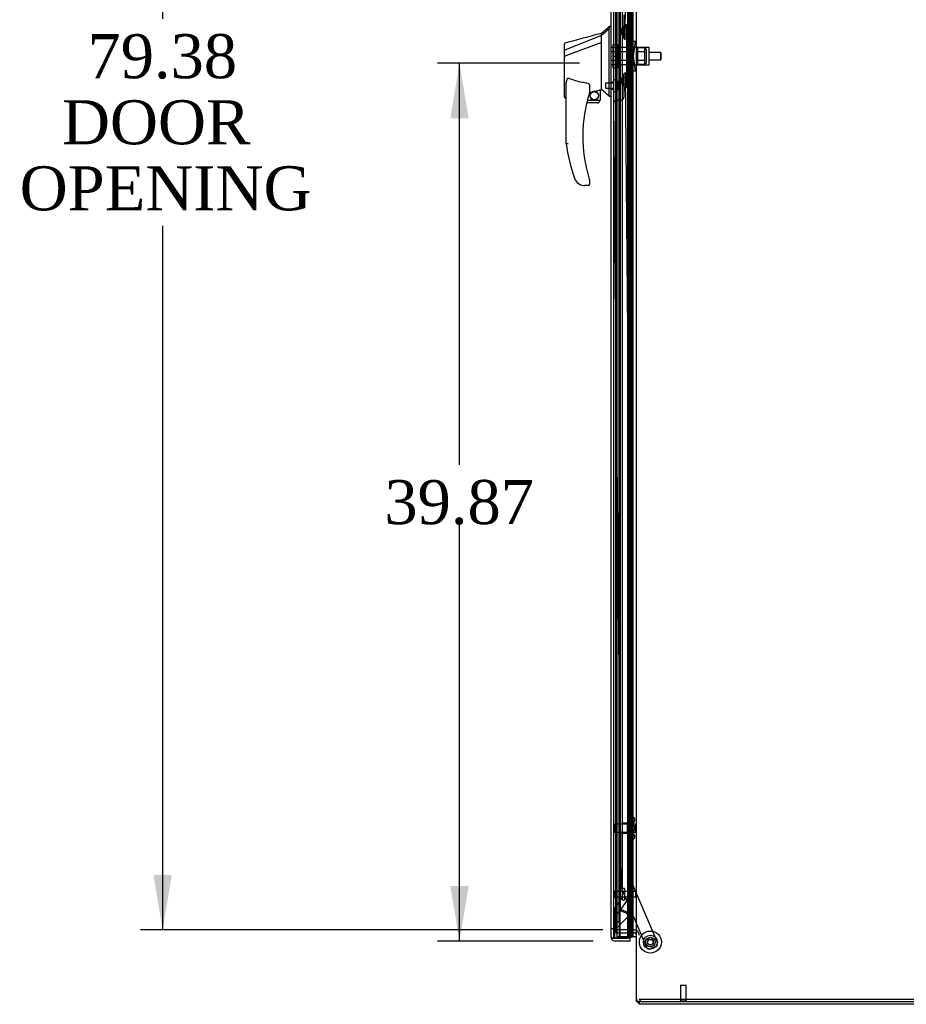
# Model space of a CAD drawing. Header units: inches. Extents: x 2 to 538, y -2 to 358.
# Tile 28 of 40: x 262 to 302, y 105 to 150. Entities that reach past the tile are written whole.
import ezdxf
from ezdxf.enums import TextEntityAlignment as Align
from ezdxf.lldxf.tags import DXFTag

# ---------------------------------------------------------------- set-up
doc = ezdxf.new("R2010")
doc.units = ezdxf.units.IN
doc.header["$MEASUREMENT"] = 0
for name, color, linetype in [('COM52825', 7, 'Continuous'), ('COM52847', 7, 'Continuous'), ('COM54578-80', 7, 'Continuous'), ('COM70334', 7, 'Continuous'), ('COM70838', 7, 'Continuous'), ('COM70839-6', 7, 'Continuous'), ('COM71126-2', 7, 'Continuous'), ('COM71133-2', 7, 'Continuous'), ('Default', 7, 'Continuous'), ('GSK11033', 7, 'Continuous'), ('HAN13064', 7, 'Continuous'), ('HAN13064_NUT', 7, 'Continuous'), ('HAN13064_SCREW', 7, 'Continuous'), ('HAN_NUT', 7, 'Continuous'), ('NTS18147', 7, 'Continuous'), ('ROL87452', 7, 'Continuous'), ('RVT17786', 7, 'Continuous'), ('RVT19000', 7, 'Continuous'), ('SPC87323', 7, 'Continuous'), ('STD21878', 7, 'Continuous'), ('STD26093', 7, 'Continuous'), ('STD26265', 7, 'Continuous'), ('WAF25376', 7, 'Continuous'), ('WAM30038', 7, 'Continuous')]:
    doc.layers.add(name, color=color, linetype=linetype)
doc.styles.add('SEACAD_Times_New_Roman', font='times.ttf')
tags = doc.linetypes.add('HIDDEN2', pattern=[0.1875, 0.125, -0.0625]).pattern_tags.tags
tags[6:7] = [DXFTag(74, 4), DXFTag(75, 0), DXFTag(340, '0'), DXFTag(46, 0.0), DXFTag(50, 0.0), DXFTag(44, 0.0), DXFTag(45, 0.0)]
tags[4:5] = [DXFTag(74, 4), DXFTag(75, 0), DXFTag(340, '0'), DXFTag(46, 0.0), DXFTag(50, 0.0), DXFTag(44, 0.0), DXFTag(45, 0.0)]
doc.dimstyles.new('HAMMOND_(STH_-_540x360)', dxfattribs={"dimtxt": 2, "dimasz": 2.5, "dimexe": 1, "dimexo": 1, "dimgap": 0.5, "dimtad": 0, "dimtih": 1, "dimtoh": 1, "dimzin": 0, "dimdsep": 46, "dimtxsty": 'SEACAD_Times_New_Roman', "dimblk1": '_SE_FILLED', "dimblk2": '_SE_FILLED', "dimsah": 1, "dimcen": 1, "dimadec": 0, "dimazin": 0, "dimtfac": 0.8, "dimtofl": 0, "dimtmove": 0, "dimatfit": 3, "dimfxl": 1, "dimtolj": 1, "dimtzin": 0, "dimarcsym": 0})

# ---------------------------------------------------------------- blocks, each defined once
blk = doc.blocks.new('SE2')
at = {"layer": 'COM52825', "color": 7, "linetype": 'Continuous'}
for p, q in [((288.668, 108.104), (288.668, 188.109)), ((288.668, 108.104), (288.668, 108.104)), ((288.668, 108.104), (288.668, 108.103)), ((288.853, 108.044), (288.704, 108.044)), ((288.771, 108.044), (288.704, 107.995)), ((288.771, 108.044), (288.853, 108.044)), ((288.853, 108.044), (289.415, 108.044)), ((288.853, 108.044), (288.853, 108.044)), ((289.543, 107.919), (288.853, 107.919)), ((289.543, 108.044), (289.043, 108.044)), ((289.415, 108.044), (289.415, 108.106)), ((289.543, 107.919), (289.543, 108.044))]:
    blk.add_line(p, q, dxfattribs=at)
for start, end in [(180, 180.0589), (180.1208, 216.194), (216.194, 270)]:
    blk.add_arc((288.853, 108.104), 0.185, start, end, dxfattribs=at)
blk.add_open_spline([(288.704, 108.044), (288.693, 108.054), (288.684, 108.064), (288.675, 108.079), (288.672, 108.084), (288.669, 108.094), (288.668, 108.099), (288.668, 108.104)], degree=3, knots=[0, 0, 0, 0, 0.5, 0.5, 0.75, 0.75, 1, 1, 1, 1], dxfattribs=at)
at = {"layer": 'COM52847', "color": 7, "linetype": 'HIDDEN2'}
for p, q in [((289.551, 186.998), (289.551, 109.214)), ((289.101, 109.355), (289.101, 186.858)), ((288.86, 109.083), (289.08, 109.302)), ((289.08, 109.302), (289.345, 109.192)), ((289.366, 109.245), (289.101, 109.355)), ((289.396, 109.184), (289.459, 109.122)), ((289.409, 109.214), (289.497, 109.214)), ((289.459, 109.122), (289.497, 109.083)), ((289.551, 109.214), (289.497, 109.214)), ((288.86, 108.708), (288.86, 109.083)), ((289.497, 109.083), (288.938, 108.524)), ((288.793, 108.478), (288.668, 108.478)), ((288.837, 108.625), (288.9, 108.563)), ((288.938, 108.524), (288.9, 108.563))]:
    blk.add_line(p, q, dxfattribs=at)
for centre, radius, start, end in [((290.355, 110.699), 1.815, 236.1508, 240.3958), ((289.422, 109.517), 0.334, 256.5284, 265.5323), ((289.016, 107.465), 1.815, 74.6042, 78.8492), ((289.192, 108.96), 0.334, 49.4677, 58.4716), ((288.863, 109.476), 0.605, 331.2743, 334.3992), ((289.366, 109.214), 0.06, 315, 0), ((289.366, 109.214), 0.185, 315, 0), ((288.266, 108.826), 0.605, 340.6008, 348.7207), ((287.861, 108.356), 1.059, 11.264, 19.4123)]:
    blk.add_arc(centre, radius, start, end, dxfattribs=at)
at = {"layer": 'COM52847', "color": 7, "linetype": 'Continuous'}
for start, end in [(180, 201.7507), (203.6907, 216.194)]:
    blk.add_arc((288.853, 108.104), 0.185, start, end, dxfattribs=at)
at = {"layer": 'COM54578-80', "color": 7, "linetype": 'HIDDEN2'}
for p, q in [((288.928, 188.106), (288.928, 108.106)), ((289.482, 187.106), (289.482, 108.106)), ((289.582, 108.106), (289.582, 187.106)), ((289.522, 149.106), (289.522, 150.105)), ((289.649, 149.106), (289.649, 150.105)), ((289.658, 150.106), (289.658, 149.106)), ((289.532, 148.106), (289.532, 149.106)), ((289.574, 148.106), (289.574, 149.106)), ((289.477, 148.107), (289.522, 148.107)), ((289.649, 148.107), (289.522, 148.107)), ((289.522, 147.106), (289.522, 148.105)), ((289.649, 148.105), (289.649, 148.106)), ((289.649, 147.106), (289.649, 148.105)), ((289.658, 148.106), (289.658, 147.106)), ((289.532, 146.106), (289.532, 147.106)), ((289.574, 146.106), (289.574, 147.106)), ((289.477, 146.107), (289.522, 146.107)), ((289.649, 146.107), (289.522, 146.107)), ((289.522, 145.106), (289.522, 146.105)), ((289.649, 146.105), (289.649, 146.106)), ((289.649, 145.106), (289.649, 146.105)), ((289.658, 146.106), (289.658, 145.106)), ((289.532, 144.106), (289.532, 145.106)), ((289.574, 144.106), (289.574, 145.106)), ((289.477, 144.107), (289.522, 144.107)), ((289.649, 144.107), (289.522, 144.107)), ((289.522, 143.106), (289.522, 144.105)), ((289.649, 144.105), (289.649, 144.106)), ((289.649, 143.106), (289.649, 144.105)), ((289.658, 144.106), (289.658, 143.106)), ((289.532, 142.106), (289.532, 143.106)), ((289.574, 142.106), (289.574, 143.106)), ((289.477, 142.107), (289.522, 142.107)), ((289.649, 142.107), (289.522, 142.107)), ((289.522, 141.106), (289.522, 142.105)), ((289.649, 142.105), (289.649, 142.106)), ((289.649, 141.106), (289.649, 142.105)), ((289.658, 142.106), (289.658, 141.106)), ((289.532, 140.106), (289.532, 141.106)), ((289.574, 140.106), (289.574, 141.106)), ((289.477, 140.107), (289.522, 140.107)), ((289.649, 140.107), (289.522, 140.107)), ((289.522, 139.106), (289.522, 140.105)), ((289.649, 140.105), (289.649, 140.106)), ((289.649, 139.106), (289.649, 140.105)), ((289.658, 140.106), (289.658, 139.106)), ((289.532, 138.106), (289.532, 139.106)), ((289.574, 138.106), (289.574, 139.106)), ((289.477, 138.107), (289.522, 138.107)), ((289.649, 138.107), (289.522, 138.107)), ((289.522, 137.106), (289.522, 138.105)), ((289.649, 138.105), (289.649, 138.106)), ((289.649, 137.106), (289.649, 138.105)), ((289.658, 138.106), (289.658, 137.106)), ((289.532, 136.106), (289.532, 137.106)), ((289.574, 136.106), (289.574, 137.106)), ((289.477, 136.107), (289.522, 136.107)), ((289.649, 136.107), (289.522, 136.107)), ((289.522, 135.106), (289.522, 136.105)), ((289.649, 136.105), (289.649, 136.106)), ((289.649, 135.106), (289.649, 136.105)), ((289.658, 136.106), (289.658, 135.106)), ((289.532, 134.106), (289.532, 135.106)), ((289.574, 134.106), (289.574, 135.106)), ((289.477, 134.107), (289.522, 134.107)), ((289.649, 134.107), (289.522, 134.107)), ((289.522, 133.106), (289.522, 134.105)), ((289.649, 134.105), (289.649, 134.106)), ((289.649, 133.106), (289.649, 134.105)), ((289.658, 134.106), (289.658, 133.106)), ((289.532, 132.106), (289.532, 133.106)), ((289.574, 132.106), (289.574, 133.106)), ((289.477, 132.107), (289.522, 132.107)), ((289.649, 132.107), (289.522, 132.107)), ((289.522, 131.106), (289.522, 132.105)), ((289.649, 132.105), (289.649, 132.106)), ((289.649, 131.106), (289.649, 132.105)), ((289.658, 132.106), (289.658, 131.106)), ((289.532, 130.106), (289.532, 131.106)), ((289.574, 130.106), (289.574, 131.106)), ((289.477, 130.107), (289.522, 130.107)), ((289.649, 130.107), (289.522, 130.107)), ((289.522, 129.106), (289.522, 130.105)), ((289.649, 130.105), (289.649, 130.106)), ((289.649, 129.106), (289.649, 130.105)), ((289.658, 130.106), (289.658, 129.106)), ((289.532, 128.106), (289.532, 129.106)), ((289.574, 128.106), (289.574, 129.106)), ((289.477, 128.107), (289.522, 128.107)), ((289.649, 128.107), (289.522, 128.107)), ((289.522, 127.106), (289.522, 128.105)), ((289.649, 128.105), (289.649, 128.106)), ((289.649, 127.106), (289.649, 128.105)), ((289.658, 128.106), (289.658, 127.106)), ((289.532, 126.106), (289.532, 127.106)), ((289.574, 126.106), (289.574, 127.106)), ((289.477, 126.107), (289.522, 126.107)), ((289.649, 126.107), (289.522, 126.107)), ((289.522, 125.106), (289.522, 126.105)), ((289.649, 126.105), (289.649, 126.106)), ((289.649, 125.106), (289.649, 126.105)), ((289.658, 126.106), (289.658, 125.106)), ((289.532, 124.106), (289.532, 125.106)), ((289.574, 124.106), (289.574, 125.106)), ((289.477, 124.107), (289.522, 124.107)), ((289.649, 124.107), (289.522, 124.107)), ((289.522, 123.106), (289.522, 124.105)), ((289.649, 124.105), (289.649, 124.106)), ((289.649, 123.106), (289.649, 124.105)), ((289.658, 124.106), (289.658, 123.106)), ((289.532, 122.106), (289.532, 123.106)), ((289.574, 122.106), (289.574, 123.106)), ((289.477, 122.107), (289.522, 122.107)), ((289.649, 122.107), (289.522, 122.107)), ((289.522, 121.106), (289.522, 122.105)), ((289.649, 122.105), (289.649, 122.106)), ((289.649, 121.106), (289.649, 122.105)), ((289.658, 122.106), (289.658, 121.106)), ((289.532, 120.106), (289.532, 121.106)), ((289.574, 120.106), (289.574, 121.106)), ((289.477, 120.107), (289.522, 120.107)), ((289.649, 120.107), (289.522, 120.107)), ((289.522, 119.106), (289.522, 120.105)), ((289.649, 120.105), (289.649, 120.106)), ((289.649, 119.106), (289.649, 120.105)), ((289.658, 120.106), (289.658, 119.106)), ((289.532, 118.106), (289.532, 119.106)), ((289.574, 118.106), (289.574, 119.106)), ((289.477, 118.107), (289.522, 118.107)), ((289.649, 118.107), (289.522, 118.107)), ((289.522, 117.106), (289.522, 118.105)), ((289.649, 118.105), (289.649, 118.106)), ((289.649, 117.106), (289.649, 118.105)), ((289.658, 118.106), (289.658, 117.106)), ((289.532, 116.106), (289.532, 117.106)), ((289.574, 116.106), (289.574, 117.106)), ((289.477, 116.107), (289.522, 116.107)), ((289.649, 116.107), (289.522, 116.107)), ((289.522, 115.106), (289.522, 116.105)), ((289.649, 116.105), (289.649, 116.106)), ((289.649, 115.106), (289.649, 116.105)), ((289.658, 116.106), (289.658, 115.106)), ((289.532, 114.106), (289.532, 115.106)), ((289.574, 114.106), (289.574, 115.106)), ((289.477, 114.107), (289.522, 114.107)), ((289.649, 114.107), (289.522, 114.107)), ((289.522, 113.106), (289.522, 114.105)), ((289.649, 114.105), (289.649, 114.106)), ((289.649, 113.106), (289.649, 114.105)), ((289.658, 114.106), (289.658, 113.106)), ((289.532, 112.106), (289.532, 113.106)), ((289.574, 112.106), (289.574, 113.106)), ((289.477, 112.107), (289.522, 112.107)), ((289.649, 112.107), (289.522, 112.107)), ((289.522, 111.106), (289.522, 112.105)), ((289.649, 112.105), (289.649, 112.106)), ((289.649, 111.106), (289.649, 112.105)), ((289.658, 112.106), (289.658, 111.106)), ((289.532, 110.106), (289.532, 111.106)), ((289.574, 110.106), (289.574, 111.106)), ((289.477, 110.107), (289.522, 110.107)), ((289.649, 110.107), (289.522, 110.107)), ((289.522, 109.106), (289.522, 110.105)), ((289.649, 110.105), (289.649, 110.106)), ((289.649, 109.106), (289.649, 110.105)), ((289.658, 110.106), (289.658, 109.106)), ((289.522, 109.106), (289.477, 109.106)), ((289.522, 109.106), (289.649, 109.106)), ((289.532, 108.106), (289.532, 109.106)), ((289.574, 108.106), (289.574, 109.106)), ((289.415, 108.106), (288.928, 108.106))]:
    blk.add_line(p, q, dxfattribs=at)
at = {"layer": 'COM54578-80', "color": 7, "linetype": 'Continuous'}
for p, q in [((289.415, 150.106), (289.415, 149.106)), ((289.619, 150.106), (289.619, 149.106)), ((289.415, 149.106), (289.415, 148.105)), ((289.619, 149.106), (289.415, 149.106)), ((289.619, 149.106), (289.415, 149.106)), ((289.663, 149.106), (289.619, 149.106)), ((289.649, 148.106), (289.649, 149.106)), ((289.658, 148.106), (289.658, 149.106)), ((289.663, 149.106), (289.663, 148.106)), ((289.619, 148.106), (289.415, 148.106)), ((289.415, 148.106), (289.415, 147.106)), ((289.649, 148.105), (289.415, 148.105)), ((289.619, 148.106), (289.619, 147.106)), ((289.663, 148.106), (289.619, 148.106)), ((289.415, 147.106), (289.415, 146.105)), ((289.619, 147.106), (289.415, 147.106)), ((289.619, 147.106), (289.415, 147.106)), ((289.663, 147.106), (289.619, 147.106)), ((289.649, 146.106), (289.649, 147.106)), ((289.658, 146.106), (289.658, 147.106)), ((289.663, 147.106), (289.663, 146.106)), ((289.619, 146.106), (289.415, 146.106)), ((289.415, 146.106), (289.415, 145.106)), ((289.649, 146.105), (289.415, 146.105)), ((289.619, 146.106), (289.619, 145.106)), ((289.663, 146.106), (289.619, 146.106)), ((289.415, 145.106), (289.415, 144.105)), ((289.619, 145.106), (289.415, 145.106)), ((289.619, 145.106), (289.415, 145.106)), ((289.663, 145.106), (289.619, 145.106)), ((289.649, 144.106), (289.649, 145.106)), ((289.658, 144.106), (289.658, 145.106)), ((289.663, 145.106), (289.663, 144.106)), ((289.619, 144.106), (289.415, 144.106)), ((289.415, 144.106), (289.415, 143.106)), ((289.649, 144.105), (289.415, 144.105)), ((289.619, 144.106), (289.619, 143.106)), ((289.663, 144.106), (289.619, 144.106)), ((289.415, 143.106), (289.415, 142.105)), ((289.619, 143.106), (289.415, 143.106)), ((289.619, 143.106), (289.415, 143.106)), ((289.663, 143.106), (289.619, 143.106)), ((289.649, 142.106), (289.649, 143.106)), ((289.658, 142.106), (289.658, 143.106)), ((289.663, 143.106), (289.663, 142.106)), ((289.619, 142.106), (289.415, 142.106)), ((289.415, 142.106), (289.415, 141.106)), ((289.649, 142.105), (289.415, 142.105)), ((289.619, 142.106), (289.619, 141.106)), ((289.663, 142.106), (289.619, 142.106)), ((289.415, 141.106), (289.415, 140.105)), ((289.619, 141.106), (289.415, 141.106)), ((289.619, 141.106), (289.415, 141.106)), ((289.663, 141.106), (289.619, 141.106)), ((289.649, 140.106), (289.649, 141.106)), ((289.658, 140.106), (289.658, 141.106)), ((289.663, 141.106), (289.663, 140.106)), ((289.619, 140.106), (289.415, 140.106)), ((289.415, 140.106), (289.415, 139.106)), ((289.649, 140.105), (289.415, 140.105)), ((289.619, 140.106), (289.619, 139.106)), ((289.663, 140.106), (289.619, 140.106)), ((289.415, 139.106), (289.415, 138.105)), ((289.619, 139.106), (289.415, 139.106)), ((289.619, 139.106), (289.415, 139.106)), ((289.663, 139.106), (289.619, 139.106)), ((289.649, 138.106), (289.649, 139.106)), ((289.658, 138.106), (289.658, 139.106)), ((289.663, 139.106), (289.663, 138.106)), ((289.619, 138.106), (289.415, 138.106)), ((289.415, 138.106), (289.415, 137.106)), ((289.649, 138.105), (289.415, 138.105)), ((289.619, 138.106), (289.619, 137.106)), ((289.663, 138.106), (289.619, 138.106)), ((289.415, 137.106), (289.415, 136.105)), ((289.619, 137.106), (289.415, 137.106)), ((289.619, 137.106), (289.415, 137.106)), ((289.663, 137.106), (289.619, 137.106)), ((289.649, 136.106), (289.649, 137.106)), ((289.658, 136.106), (289.658, 137.106)), ((289.663, 137.106), (289.663, 136.106)), ((289.619, 136.106), (289.415, 136.106)), ((289.415, 136.106), (289.415, 135.106)), ((289.649, 136.105), (289.415, 136.105)), ((289.619, 136.106), (289.619, 135.106)), ((289.663, 136.106), (289.619, 136.106)), ((289.415, 135.106), (289.415, 134.105)), ((289.619, 135.106), (289.415, 135.106)), ((289.619, 135.106), (289.415, 135.106)), ((289.663, 135.106), (289.619, 135.106)), ((289.649, 134.106), (289.649, 135.106)), ((289.658, 134.106), (289.658, 135.106)), ((289.663, 135.106), (289.663, 134.106)), ((289.619, 134.106), (289.415, 134.106)), ((289.415, 134.106), (289.415, 133.106)), ((289.649, 134.105), (289.415, 134.105)), ((289.619, 134.106), (289.619, 133.106)), ((289.663, 134.106), (289.619, 134.106)), ((289.415, 133.106), (289.415, 132.105)), ((289.619, 133.106), (289.415, 133.106)), ((289.619, 133.106), (289.415, 133.106)), ((289.663, 133.106), (289.619, 133.106)), ((289.649, 132.106), (289.649, 133.106)), ((289.658, 132.106), (289.658, 133.106)), ((289.663, 133.106), (289.663, 132.106)), ((289.619, 132.106), (289.415, 132.106)), ((289.415, 132.106), (289.415, 131.106)), ((289.649, 132.105), (289.415, 132.105)), ((289.619, 132.106), (289.619, 131.106)), ((289.663, 132.106), (289.619, 132.106)), ((289.415, 131.106), (289.415, 130.105)), ((289.619, 131.106), (289.415, 131.106)), ((289.619, 131.106), (289.415, 131.106)), ((289.663, 131.106), (289.619, 131.106)), ((289.649, 130.106), (289.649, 131.106)), ((289.658, 130.106), (289.658, 131.106)), ((289.663, 131.106), (289.663, 130.106)), ((289.619, 130.106), (289.415, 130.106)), ((289.415, 130.106), (289.415, 129.106)), ((289.649, 130.105), (289.415, 130.105)), ((289.619, 130.106), (289.619, 129.106)), ((289.663, 130.106), (289.619, 130.106)), ((289.415, 129.106), (289.415, 128.105)), ((289.619, 129.106), (289.415, 129.106)), ((289.619, 129.106), (289.415, 129.106)), ((289.663, 129.106), (289.619, 129.106)), ((289.649, 128.106), (289.649, 129.106)), ((289.658, 128.106), (289.658, 129.106)), ((289.663, 129.106), (289.663, 128.106)), ((289.619, 128.106), (289.415, 128.106)), ((289.415, 128.106), (289.415, 127.106)), ((289.649, 128.105), (289.415, 128.105)), ((289.619, 128.106), (289.619, 127.106)), ((289.663, 128.106), (289.619, 128.106)), ((289.415, 127.106), (289.415, 126.105)), ((289.619, 127.106), (289.415, 127.106)), ((289.619, 127.106), (289.415, 127.106)), ((289.663, 127.106), (289.619, 127.106)), ((289.649, 126.106), (289.649, 127.106)), ((289.658, 126.106), (289.658, 127.106)), ((289.663, 127.106), (289.663, 126.106)), ((289.619, 126.106), (289.415, 126.106)), ((289.415, 126.106), (289.415, 125.106)), ((289.649, 126.105), (289.415, 126.105)), ((289.619, 126.106), (289.619, 125.106)), ((289.663, 126.106), (289.619, 126.106)), ((289.415, 125.106), (289.415, 124.105)), ((289.619, 125.106), (289.415, 125.106)), ((289.619, 125.106), (289.415, 125.106)), ((289.663, 125.106), (289.619, 125.106)), ((289.649, 124.106), (289.649, 125.106)), ((289.658, 124.106), (289.658, 125.106)), ((289.663, 125.106), (289.663, 124.106)), ((289.619, 124.106), (289.415, 124.106)), ((289.415, 124.106), (289.415, 123.106)), ((289.649, 124.105), (289.415, 124.105)), ((289.619, 124.106), (289.619, 123.106)), ((289.663, 124.106), (289.619, 124.106)), ((289.415, 123.106), (289.415, 122.105)), ((289.619, 123.106), (289.415, 123.106)), ((289.619, 123.106), (289.415, 123.106)), ((289.663, 123.106), (289.619, 123.106)), ((289.649, 122.106), (289.649, 123.106)), ((289.658, 122.106), (289.658, 123.106)), ((289.663, 123.106), (289.663, 122.106)), ((289.619, 122.106), (289.415, 122.106)), ((289.415, 122.106), (289.415, 121.106)), ((289.649, 122.105), (289.415, 122.105)), ((289.619, 122.106), (289.619, 121.106)), ((289.663, 122.106), (289.619, 122.106)), ((289.415, 121.106), (289.415, 120.105)), ((289.619, 121.106), (289.415, 121.106)), ((289.619, 121.106), (289.415, 121.106)), ((289.663, 121.106), (289.619, 121.106)), ((289.649, 120.106), (289.649, 121.106)), ((289.658, 120.106), (289.658, 121.106)), ((289.663, 121.106), (289.663, 120.106)), ((289.619, 120.106), (289.415, 120.106)), ((289.415, 120.106), (289.415, 119.106)), ((289.649, 120.105), (289.415, 120.105)), ((289.619, 120.106), (289.619, 119.106)), ((289.663, 120.106), (289.619, 120.106)), ((289.415, 119.106), (289.415, 118.105)), ((289.619, 119.106), (289.415, 119.106)), ((289.619, 119.106), (289.415, 119.106)), ((289.663, 119.106), (289.619, 119.106)), ((289.649, 118.106), (289.649, 119.106)), ((289.658, 118.106), (289.658, 119.106)), ((289.663, 119.106), (289.663, 118.106)), ((289.619, 118.106), (289.415, 118.106)), ((289.415, 118.106), (289.415, 117.106)), ((289.649, 118.105), (289.415, 118.105)), ((289.619, 118.106), (289.619, 117.106)), ((289.663, 118.106), (289.619, 118.106)), ((289.415, 117.106), (289.415, 116.105)), ((289.619, 117.106), (289.415, 117.106)), ((289.619, 117.106), (289.415, 117.106)), ((289.663, 117.106), (289.619, 117.106)), ((289.649, 116.106), (289.649, 117.106)), ((289.658, 116.106), (289.658, 117.106)), ((289.663, 117.106), (289.663, 116.106)), ((289.619, 116.106), (289.415, 116.106)), ((289.415, 116.106), (289.415, 115.106)), ((289.649, 116.105), (289.415, 116.105)), ((289.619, 116.106), (289.619, 115.106)), ((289.663, 116.106), (289.619, 116.106)), ((289.415, 115.106), (289.415, 114.105)), ((289.619, 115.106), (289.415, 115.106)), ((289.619, 115.106), (289.415, 115.106)), ((289.663, 115.106), (289.619, 115.106)), ((289.649, 114.106), (289.649, 115.106)), ((289.658, 114.106), (289.658, 115.106)), ((289.663, 115.106), (289.663, 114.106)), ((289.619, 114.106), (289.415, 114.106)), ((289.415, 114.106), (289.415, 113.106)), ((289.649, 114.105), (289.415, 114.105)), ((289.619, 114.106), (289.619, 113.106)), ((289.663, 114.106), (289.619, 114.106)), ((289.415, 113.106), (289.415, 112.105)), ((289.619, 113.106), (289.415, 113.106)), ((289.619, 113.106), (289.415, 113.106)), ((289.663, 113.106), (289.619, 113.106)), ((289.649, 112.106), (289.649, 113.106)), ((289.658, 112.106), (289.658, 113.106)), ((289.663, 113.106), (289.663, 112.106)), ((289.619, 112.106), (289.415, 112.106)), ((289.415, 112.106), (289.415, 111.106)), ((289.649, 112.105), (289.415, 112.105)), ((289.619, 112.106), (289.619, 111.106)), ((289.663, 112.106), (289.619, 112.106)), ((289.415, 111.106), (289.415, 110.105)), ((289.619, 111.106), (289.415, 111.106)), ((289.619, 111.106), (289.415, 111.106)), ((289.663, 111.106), (289.619, 111.106)), ((289.649, 110.106), (289.649, 111.106)), ((289.658, 110.106), (289.658, 111.106)), ((289.663, 111.106), (289.663, 110.106)), ((289.619, 110.106), (289.415, 110.106)), ((289.415, 110.106), (289.415, 109.106)), ((289.649, 110.105), (289.415, 110.105)), ((289.619, 110.106), (289.619, 109.106)), ((289.663, 110.106), (289.619, 110.106)), ((289.415, 109.106), (289.415, 108.106)), ((289.619, 109.106), (289.415, 109.106)), ((289.619, 109.106), (289.415, 109.106)), ((289.663, 109.106), (289.619, 109.106)), ((289.649, 108.106), (289.649, 109.106)), ((289.658, 108.106), (289.658, 109.106)), ((289.663, 109.106), (289.663, 108.106)), ((289.649, 108.106), (289.415, 108.106)), ((289.47, 108.071), (289.47, 108.097)), ((289.47, 108.097), (289.52, 108.097)), ((289.52, 108.071), (289.47, 108.071)), ((289.482, 108.106), (289.482, 108.097)), ((289.545, 108.097), (289.52, 108.097)), ((289.545, 108.071), (289.52, 108.071)), ((289.545, 108.097), (289.595, 108.097)), ((289.595, 108.071), (289.545, 108.071)), ((289.582, 108.097), (289.582, 108.106)), ((289.595, 108.097), (289.595, 108.071)), ((289.649, 108.106), (289.658, 108.106)), ((289.663, 108.106), (289.658, 108.106)), ((289.83, 108.106), (289.663, 108.106))]:
    blk.add_line(p, q, dxfattribs=at)
at = {"layer": 'COM70334', "color": 7, "linetype": 'HIDDEN2'}
blk.add_line((309.705, 105.264), (289.955, 105.264), dxfattribs=at)
at = {"layer": 'COM70838', "color": 7, "linetype": 'HIDDEN2'}
for p, q in [((289.37, 149.419), (289.37, 149.544)), ((289.37, 149.544), (289.495, 149.544)), ((289.37, 149.419), (289.37, 146.794)), ((289.495, 149.544), (289.495, 149.419)), ((289.495, 149.419), (289.495, 146.794)), ((289.499, 148.794), (289.612, 148.794)), ((289.612, 148.794), (289.612, 147.419)), ((289.612, 148.794), (289.782, 148.794)), ((289.682, 148.106), (289.782, 148.794)), ((289.782, 147.419), (289.682, 148.106)), ((289.612, 147.419), (289.509, 147.419)), ((289.782, 147.419), (289.612, 147.419)), ((289.37, 146.669), (289.37, 146.794)), ((289.495, 146.794), (289.495, 146.669)), ((289.495, 146.669), (289.37, 146.669))]:
    blk.add_line(p, q, dxfattribs=at)
for centre, start, end in [((289.612, 148.821), 180, 193.5446), ((289.612, 147.364), 151.9602, 180)]:
    blk.add_arc(centre, 0.117, start, end, dxfattribs=at)
at = {"layer": 'COM70839-6', "color": 7, "linetype": 'HIDDEN2'}
for p, q in [((289.305, 148.856), (289.65, 185.731)), ((289.245, 149.982), (289.236, 148.969)), ((289.236, 147.243), (289.245, 146.23)), ((289.305, 147.356), (289.65, 110.481)), ((288.787, 145.976), (289.119, 110.395)), ((289.122, 146.104), (288.911, 146.102)), ((289.65, 110.481), (290.775, 107.835)), ((289.129, 110.347), (290.286, 107.627)), ((290.709, 107.671), (290.45, 107.561))]:
    blk.add_line(p, q, dxfattribs=at)
blk.add_circle((290.455, 107.869), 0.129, dxfattribs=at)
for centre, start, end in [((289.361, 148.968), 179.4646, 243.3607), ((289.361, 147.244), 116.6393, 180.5354), ((288.912, 145.977), 90.5354, 180.5354), ((289.12, 146.229), 270.5354, 0.5354), ((289.244, 110.396), 180.5354, 203.0474), ((290.66, 107.786), 293.0474, 23.0474), ((290.401, 107.676), 203.0474, 293.0474)]:
    blk.add_arc(centre, 0.125, start, end, dxfattribs=at)
at = {"layer": 'COM71126-2', "color": 7, "linetype": 'Continuous'}
for p, q in [((289.83, 105.169), (289.83, 191.044)), ((289.658, 108.419), (289.649, 108.419)), ((289.83, 105.169), (290.08, 105.169)), ((290.08, 105.169), (309.705, 105.169))]:
    blk.add_line(p, q, dxfattribs=at)
at = {"layer": 'COM71126-2', "color": 7, "linetype": 'HIDDEN2'}
for p, q in [((288.893, 108.419), (288.893, 187.794)), ((289.649, 108.419), (288.893, 108.419)), ((289.705, 108.419), (289.658, 108.419)), ((289.705, 108.419), (289.83, 108.419))]:
    blk.add_line(p, q, dxfattribs=at)
at = {"layer": 'COM71133-2', "color": 7, "linetype": 'HIDDEN2'}
for p, q in [((288.893, 108.419), (288.893, 108.294)), ((288.893, 108.294), (289.649, 108.294)), ((289.658, 108.294), (289.705, 108.294))]:
    blk.add_line(p, q, dxfattribs=at)
at = {"layer": 'COM71133-2', "color": 7, "linetype": 'Continuous'}
for p, q in [((289.649, 108.294), (289.658, 108.294)), ((289.955, 105.044), (289.955, 105.169)), ((309.83, 105.044), (289.955, 105.044))]:
    blk.add_line(p, q, dxfattribs=at)
at = {"layer": 'COM71133-2', "color": 7, "linetype": 'HIDDEN2'}
for centre, radius, start, end in [((289.705, 108.169), 0.25, 0, 90), ((289.705, 108.169), 0.125, 0, 90), ((290.08, 105.294), 0.25, 180, 210), ((290.08, 105.294), 0.125, 180, 270)]:
    blk.add_arc(centre, radius, start, end, dxfattribs=at)
at = {"layer": 'COM71133-2', "color": 7, "linetype": 'Continuous'}
blk.add_arc((290.08, 105.294), 0.25, 210, 240, dxfattribs=at)
at = {"layer": 'GSK11033', "color": 7, "linetype": 'HIDDEN2'}
for p, q in [((288.793, 108.794), (288.793, 187.419)), ((289.043, 108.794), (289.043, 187.419)), ((289.176, 186.315), (289.176, 109.898)), ((289.176, 109.898), (288.821, 109.39)), ((289.426, 109.819), (289.071, 109.311)), ((288.821, 109.39), (288.821, 108.044)), ((289.071, 109.311), (289.071, 108.044)), ((288.793, 108.044), (288.793, 108.794)), ((288.793, 108.794), (289.043, 108.794)), ((289.043, 108.794), (288.793, 108.794)), ((289.043, 108.794), (289.043, 108.044))]:
    blk.add_line(p, q, dxfattribs=at)
at = {"layer": 'GSK11033', "color": 7, "linetype": 'Continuous'}
for p, q in [((289.043, 108.044), (288.793, 108.044)), ((288.793, 108.044), (288.793, 108.044)), ((289.043, 108.044), (289.043, 108.044)), ((289.071, 108.044), (289.071, 108.044))]:
    blk.add_line(p, q, dxfattribs=at)
at = {"layer": 'HAN13064', "color": 7, "linetype": 'Continuous'}
for p, q in [((288.668, 149.456), (288.585, 149.456)), ((288.588, 149.456), (288.588, 149.354)), ((288.233, 149.044), (286.598, 148.388)), ((288.233, 149.044), (288.233, 149.156)), ((288.233, 148.898), (288.233, 149.044)), ((288.588, 149.295), (288.588, 149.354)), ((288.588, 149.208), (288.588, 149.295)), ((288.588, 146.718), (288.588, 149.208)), ((286.553, 148.363), (286.553, 148.66)), ((288.233, 148.73), (286.61, 148.127)), ((288.233, 148.804), (288.233, 148.898)), ((288.233, 148.73), (288.233, 148.804)), ((288.233, 146.845), (288.233, 148.73)), ((286.553, 148.383), (286.553, 148.406)), ((286.553, 148.129), (286.553, 148.363)), ((286.553, 146.257), (286.553, 148.129)), ((286.553, 148.106), (286.553, 148.114)), ((286.608, 148.127), (286.61, 148.127)), ((286.633, 144.123), (286.633, 146.794)), ((287.693, 146.713), (287.693, 146.45)), ((288.233, 146.699), (288.233, 146.845)), ((288.233, 146.586), (288.233, 146.699)), ((288.588, 146.313), (288.588, 146.718)), ((287.693, 146.464), (287.821, 146.493)), ((287.904, 146.513), (288.138, 146.567)), ((288.168, 146.571), (288.168, 146.571)), ((288.168, 146.571), (288.168, 146.106)), ((288.169, 146.571), (288.233, 146.586)), ((288.588, 146.288), (288.588, 146.313)), ((288.588, 146.286), (288.668, 146.286)), ((286.628, 146.198), (286.633, 146.2)), ((288.043, 145.981), (287.563, 145.981)), ((287.595, 146.106), (288.168, 146.106)), ((287.196, 142.321), (287.195, 142.319)), ((287.633, 142.231), (287.479, 142.231)), ((287.693, 142.469), (287.693, 142.291))]:
    blk.add_line(p, q, dxfattribs=at)
at = {"layer": 'HAN13064', "color": 7, "linetype": 'HIDDEN2'}
for p, q in [((289.37, 148.502), (288.668, 148.502)), ((289.37, 148.306), (288.668, 148.306)), ((289.495, 148.266), (289.37, 148.266)), ((290.921, 148.266), (290.4, 148.266)), ((290.921, 148.266), (290.921, 147.946)), ((290.951, 148.236), (290.921, 148.266)), ((290.951, 147.976), (290.951, 148.236)), ((289.37, 147.907), (288.668, 147.907)), ((289.37, 147.711), (288.668, 147.711)), ((289.495, 147.946), (289.37, 147.946)), ((290.4, 147.946), (290.921, 147.946)), ((290.921, 147.946), (290.951, 147.976)), ((288.793, 146.931), (288.668, 146.931)), ((288.668, 146.606), (288.793, 146.606))]:
    blk.add_line(p, q, dxfattribs=at)
at = {"layer": 'HAN13064', "color": 7, "linetype": 'Continuous'}
blk.add_circle((287.907, 146.31), 0.188, dxfattribs=at)
for centre, radius, start, end in [((272.204, 168.484), 25.11, 309.6694, 310.7299), ((-17.687, 1287.84), 1179.062, 284.955175, 285.038073), ((286.613, 148.66), 0.06, 105.824, 180.0002), ((286.598, 148.487), 0.361, 262.9065, 271.5232), ((293.797, 144.46), 6.417, 162.105, 197.0102), ((287.633, 146.45), 0.06, 342.105, 0), ((287.907, 146.31), 0.202, 115.2676, 90.8956), ((287.645, 147.438), 0.961, 280.5316, 285.6316), ((251.822, 103.14), 56.686, 49.5649, 50.0347), ((288.043, 146.106), 0.125, 270, 310.5358), ((288.043, 146.106), 0.125, 310.5358, 346.1135), ((288.043, 146.106), 0.125, 346.1135, 0), ((293.974, 145.059), 7.4, 187.261, 199.7146), ((287.479, 142.731), 0.5, 199.7146, 235.4377), ((287.479, 142.731), 0.5, 235.4377, 270), ((287.633, 142.291), 0.06, 270, 0), ((287.633, 142.469), 0.06, 0, 17.895)]:
    blk.add_arc(centre, radius, start, end, dxfattribs=at)
blk.add_ellipse((286.613, 146.257), major_axis=(0.06, 0), ratio=0.999979, start_param=3.141468, end_param=4.950188, dxfattribs=at)
blk.add_open_spline([(288.588, 149.354), (288.47, 149.251), (288.352, 149.147), (288.233, 149.044)], degree=3, dxfattribs=at)
for points, knots in [([(286.598, 148.388), (286.585, 148.387), (286.574, 148.384), (286.558, 148.375), (286.553, 148.369), (286.553, 148.363)], [0, 0, 0, 0, 0.5, 0.5, 1, 1, 1, 1]), ([(286.633, 146.794), (286.633, 146.851), (286.637, 146.909), (286.652, 146.994), (286.658, 147.023), (286.673, 147.063), (286.679, 147.077), (286.691, 147.095), (286.696, 147.101), (286.708, 147.108), (286.716, 147.109), (286.723, 147.106)], [0, 0, 0, 0, 0.5, 0.5, 0.75, 0.75, 0.875, 0.875, 0.9375, 0.9375, 1, 1, 1, 1]), ([(287.633, 146.868), (287.555, 146.879), (287.478, 146.891), (287.323, 146.921), (287.246, 146.938), (287.094, 146.978), (287.019, 147), (286.87, 147.049), (286.796, 147.077), (286.723, 147.106)], [0, 0, 0, 0, 0.25, 0.25, 0.5, 0.5, 0.75, 0.75, 1, 1, 1, 1]), ([(287.633, 146.868), (287.637, 146.868), (287.641, 146.866), (287.648, 146.862), (287.65, 146.859), (287.658, 146.851), (287.662, 146.845), (287.67, 146.832), (287.673, 146.825), (287.678, 146.812), (287.68, 146.805), (287.686, 146.784), (287.689, 146.77), (287.692, 146.749), (287.692, 146.742), (287.693, 146.728), (287.693, 146.721), (287.693, 146.713)], [0, 0, 0, 0, 0.0625, 0.0625, 0.125, 0.125, 0.25, 0.25, 0.375, 0.375, 0.5, 0.5, 0.75, 0.75, 0.875, 0.875, 1, 1, 1, 1]), ([(288.138, 146.567), (288.142, 146.568), (288.146, 146.569), (288.153, 146.57), (288.157, 146.571), (288.165, 146.572), (288.168, 146.572), (288.168, 146.571)], [0, 0, 0, 0, 0.25, 0.25, 0.5, 0.5, 1, 1, 1, 1]), ([(286.723, 144.129), (286.718, 144.129), (286.712, 144.128), (286.7, 144.128), (286.694, 144.127), (286.678, 144.126), (286.668, 144.126), (286.656, 144.125), (286.652, 144.125), (286.645, 144.124), (286.643, 144.124), (286.638, 144.124), (286.636, 144.124), (286.634, 144.124), (286.633, 144.123), (286.633, 144.123)], [0, 0, 0, 0, 0.125, 0.125, 0.25, 0.25, 0.5, 0.5, 0.625, 0.625, 0.75, 0.75, 0.875, 0.875, 1, 1, 1, 1]), ([(287.661, 142.582), (287.666, 142.565), (287.671, 142.548), (287.68, 142.522), (287.682, 142.514), (287.686, 142.502), (287.687, 142.498), (287.689, 142.493), (287.689, 142.491), (287.69, 142.489), (287.691, 142.488), (287.691, 142.488)], [0, 0, 0, 0, 0.5, 0.5, 0.75, 0.75, 0.875, 0.875, 0.9375, 0.9375, 1, 1, 1, 1])]:
    blk.add_open_spline(points, degree=3, knots=knots, dxfattribs=at)
at = {"layer": 'HAN13064_NUT', "color": 7, "linetype": 'HIDDEN2'}
for p, q in [((289.87, 148.49), (289.87, 148.298)), ((290.195, 148.49), (289.87, 148.49)), ((290.195, 148.49), (290.195, 148.394)), ((289.87, 148.298), (289.87, 147.914)), ((290.195, 148.298), (289.87, 148.298)), ((290.245, 148.439), (290.195, 148.439)), ((290.195, 148.394), (290.195, 148.298)), ((290.195, 148.298), (290.195, 148.106)), ((290.195, 148.106), (290.195, 147.914)), ((290.275, 147.804), (290.275, 148.409)), ((289.87, 147.914), (289.87, 147.722)), ((290.195, 147.914), (289.87, 147.914)), ((290.195, 147.722), (289.87, 147.722)), ((290.195, 147.914), (290.195, 147.818)), ((290.195, 147.818), (290.195, 147.722)), ((290.195, 147.774), (290.245, 147.774))]:
    blk.add_line(p, q, dxfattribs=at)
for centre, start, end in [((290.245, 148.409), 0, 90), ((290.245, 147.804), 270, 0)]:
    blk.add_arc(centre, 0.03, start, end, dxfattribs=at)
at = {"layer": 'HAN13064_SCREW', "color": 7, "linetype": 'HIDDEN2'}
for p, q in [((288.418, 146.884), (288.418, 146.652)), ((288.793, 146.884), (288.418, 146.884)), ((288.863, 147.031), (288.793, 147.031)), ((288.863, 147.031), (288.863, 146.506)), ((289, 146.961), (288.863, 146.961)), ((289, 146.768), (288.863, 146.768)), ((289, 146.768), (289, 146.961)), ((289, 146.576), (289, 146.768)), ((288.418, 146.652), (288.793, 146.652)), ((288.793, 146.506), (288.863, 146.506)), ((289, 146.576), (288.863, 146.576))]:
    blk.add_line(p, q, dxfattribs=at)
at = {"layer": 'HAN_NUT', "color": 7, "linetype": 'HIDDEN2'}
for p, q in [((288.763, 148.106), (288.763, 148.636)), ((288.763, 148.636), (288.978, 148.636)), ((288.978, 148.106), (288.978, 148.636)), ((288.763, 147.576), (288.763, 148.106)), ((288.763, 148.106), (288.978, 148.106)), ((288.978, 147.576), (288.978, 148.106)), ((288.763, 147.576), (288.978, 147.576))]:
    blk.add_line(p, q, dxfattribs=at)
at = {"layer": 'NTS18147', "color": 7, "linetype": 'HIDDEN2'}
for p, q in [((289.188, 112.824), (289.188, 113.264)), ((289.626, 113.264), (289.188, 113.264)), ((289.626, 113.539), (289.626, 113.544)), ((289.689, 113.544), (289.626, 113.544)), ((289.626, 113.539), (289.626, 113.35)), ((289.626, 113.539), (289.689, 113.539)), ((289.626, 113.35), (289.626, 113.233)), ((289.689, 113.35), (289.626, 113.35)), ((289.626, 113.233), (289.626, 112.855)), ((289.626, 113.233), (289.689, 113.233)), ((289.689, 113.539), (289.689, 113.544)), ((289.689, 113.233), (289.689, 113.35)), ((289.751, 113.39), (289.751, 113.445)), ((289.188, 112.824), (289.626, 112.824)), ((289.626, 112.855), (289.626, 112.737)), ((289.689, 112.855), (289.626, 112.855)), ((289.626, 112.737), (289.626, 112.548)), ((289.626, 112.737), (289.689, 112.737)), ((289.689, 112.737), (289.689, 112.855)), ((289.751, 112.643), (289.751, 112.697)), ((289.626, 112.548), (289.626, 112.544)), ((289.689, 112.548), (289.626, 112.548)), ((289.626, 112.544), (289.689, 112.544)), ((289.689, 112.548), (289.689, 112.544))]:
    blk.add_line(p, q, dxfattribs=at)
blk.add_arc((289.432, 113.044), 0.318, 323.6338, 36.3662, dxfattribs=at)
for centre, start_param, end_param in [((289.432, 113.445), 2.506883, 3.776302), ((289.432, 113.39), 2.506883, 3.141593), ((289.432, 112.697), 3.141593, 3.776302), ((289.432, 112.643), 2.506883, 3.776302)]:
    blk.add_ellipse(centre, major_axis=(-0.318, 0), ratio=0.5, start_param=start_param, end_param=end_param, dxfattribs=at)
at = {"layer": 'ROL87452', "color": 7, "linetype": 'HIDDEN2'}
blk.add_circle((290.455, 107.869), 0.5, dxfattribs=at)
at = {"layer": 'RVT17786', "color": 7, "linetype": 'HIDDEN2'}
for radius in [0.217, 0.125]:
    blk.add_circle((290.455, 107.869), radius, dxfattribs=at)
at = {"layer": 'RVT19000', "color": 7, "linetype": 'HIDDEN2'}
for p, q in [((289.158, 149.091), (289.158, 149.372)), ((289.37, 149.372), (289.158, 149.372)), ((289.495, 149.427), (289.37, 149.427)), ((289.495, 149.544), (289.495, 149.544)), ((289.608, 149.544), (289.495, 149.544)), ((289.608, 148.919), (289.608, 149.544)), ((289.158, 149.091), (289.37, 149.091)), ((289.37, 149.037), (289.495, 149.037)), ((289.495, 148.919), (289.608, 148.919)), ((289.495, 147.176), (289.37, 147.176)), ((289.608, 147.293), (289.495, 147.293)), ((289.608, 146.668), (289.608, 147.293)), ((289.158, 146.84), (289.158, 147.121)), ((289.37, 147.121), (289.158, 147.121)), ((289.158, 146.84), (289.37, 146.84)), ((289.37, 146.786), (289.495, 146.786)), ((289.495, 146.668), (289.495, 146.669)), ((289.495, 146.668), (289.608, 146.668))]:
    blk.add_line(p, q, dxfattribs=at)
at = {"layer": 'SPC87323', "color": 7, "linetype": 'HIDDEN2'}
for p, q in [((290.4, 148.499), (289.495, 148.499)), ((290.4, 147.714), (290.4, 148.499)), ((289.37, 148.344), (289.495, 148.344)), ((289.37, 148.334), (289.495, 148.334)), ((289.37, 147.879), (289.495, 147.879)), ((289.37, 147.869), (289.495, 147.869)), ((289.495, 147.714), (290.4, 147.714))]:
    blk.add_line(p, q, dxfattribs=at)
at = {"layer": 'STD21878', "color": 7, "linetype": 'HIDDEN2'}
for p, q in [((288.825, 110.184), (288.793, 110.184)), ((288.825, 110.184), (288.825, 109.903)), ((289.543, 110.169), (288.825, 110.169)), ((289.543, 110.169), (289.543, 109.919)), ((288.793, 109.903), (288.825, 109.903)), ((288.825, 109.919), (289.543, 109.919)), ((291.83, 105.919), (292.08, 105.919)), ((291.83, 105.919), (291.83, 105.2)), ((292.08, 105.2), (292.08, 105.919)), ((291.815, 105.2), (292.096, 105.2)), ((291.815, 105.2), (291.815, 105.169)), ((292.096, 105.169), (292.096, 105.2))]:
    blk.add_line(p, q, dxfattribs=at)
at = {"layer": 'STD26093', "color": 7, "linetype": 'HIDDEN2'}
for p, q in [((289.193, 109.809), (289.193, 110.279)), ((289.263, 110.309), (289.223, 110.309)), ((289.293, 109.809), (289.293, 110.279)), ((289.793, 110.169), (289.543, 110.169)), ((289.793, 109.919), (289.793, 110.169)), ((289.223, 109.779), (289.263, 109.779)), ((289.543, 109.919), (289.793, 109.919))]:
    blk.add_line(p, q, dxfattribs=at)
for centre, radius, start, end in [((288.839, 110.123), 0.046, 90, 180), ((289.223, 110.279), 0.03, 90, 180), ((289.263, 110.279), 0.03, 0, 90), ((288.839, 109.965), 0.046, 180, 270), ((289.223, 109.809), 0.03, 180, 270), ((289.263, 109.809), 0.03, 270, 0)]:
    blk.add_arc(centre, radius, start, end, dxfattribs=at)
at = {"layer": 'STD26265', "color": 7, "linetype": 'HIDDEN2'}
for p, q in [((288.828, 113.229), (288.793, 113.194)), ((288.828, 112.859), (288.828, 113.229)), ((289.793, 113.229), (288.828, 113.229)), ((289.793, 112.859), (289.793, 113.229)), ((288.793, 112.894), (288.828, 112.859)), ((288.828, 112.859), (289.793, 112.859))]:
    blk.add_line(p, q, dxfattribs=at)
at = {"layer": 'WAF25376', "color": 7, "linetype": 'HIDDEN2'}
for radius in [0.315, 0.14]:
    blk.add_circle((290.455, 107.869), radius, dxfattribs=at)
at = {"layer": 'WAM30038', "color": 7, "linetype": 'HIDDEN2'}
for p, q in [((289.413, 113.218), (289.413, 113.272)), ((289.458, 113.246), (289.413, 113.218)), ((289.413, 113.193), (289.458, 113.221)), ((289.413, 113.218), (289.429, 113.205)), ((289.413, 113.061), (289.413, 113.193)), ((289.429, 113.205), (289.468, 113.229)), ((289.477, 113.419), (289.477, 112.669)), ((289.501, 113.419), (289.477, 113.419)), ((289.501, 113.419), (289.501, 112.669)), ((289.458, 113.061), (289.413, 113.061)), ((289.413, 112.895), (289.413, 113.026)), ((289.413, 113.026), (289.458, 113.026)), ((289.458, 112.866), (289.413, 112.895)), ((289.429, 112.883), (289.413, 112.87)), ((289.413, 112.815), (289.413, 112.87)), ((289.413, 112.87), (289.458, 112.842)), ((289.467, 112.858), (289.429, 112.883)), ((289.477, 112.669), (289.501, 112.669))]:
    blk.add_line(p, q, dxfattribs=at)
for centre, radius, start, end in [((288.892, 113.947), 0.85, 311.7058, 313.4493), ((289.459, 113.043), 0.0181, 1.7718, 93.073), ((289.458, 113.044), 0.0182, 267.1609, 357.9942), ((288.889, 112.138), 0.854, 46.5547, 48.2901)]:
    blk.add_arc(centre, radius, start, end, dxfattribs=at)
for points, knots in [([(289.413, 113.272), (289.425, 113.283), (289.438, 113.295), (289.451, 113.306), (289.453, 113.308), (289.455, 113.31), (289.458, 113.312)], [0, 0, 0, 0, 0.858552, 0.858552, 0.858552, 1, 1, 1, 1]), ([(289.471, 113.251), (289.471, 113.251), (289.47, 113.251), (289.466, 113.25), (289.462, 113.249), (289.458, 113.246)], [0.4389304, 0.4389304, 0.4389304, 0.4389304, 0.5, 0.5, 1, 1, 1, 1]), ([(289.458, 113.221), (289.46, 113.222), (289.462, 113.224), (289.466, 113.228), (289.468, 113.23), (289.472, 113.234), (289.473, 113.236), (289.476, 113.241), (289.477, 113.244), (289.477, 113.246)], [0, 0, 0, 0, 0.25, 0.25, 0.5, 0.5, 0.75, 0.75, 1, 1, 1, 1]), ([(289.458, 112.775), (289.455, 112.777), (289.453, 112.779), (289.451, 112.781), (289.438, 112.793), (289.425, 112.804), (289.413, 112.815)], [0, 0, 0, 0, 0.141448, 0.141448, 0.141448, 1, 1, 1, 1]), ([(289.477, 112.842), (289.477, 112.844), (289.476, 112.846), (289.473, 112.851), (289.472, 112.854), (289.466, 112.86), (289.462, 112.864), (289.458, 112.866)], [0, 0, 0, 0, 0.25, 0.25, 0.5, 0.5, 1, 1, 1, 1]), ([(289.458, 112.842), (289.46, 112.84), (289.462, 112.839), (289.466, 112.837), (289.468, 112.837), (289.47, 112.837), (289.471, 112.837), (289.471, 112.837)], [0, 0, 0, 0, 0.25, 0.25, 0.5, 0.5, 0.5626015, 0.5626015, 0.5626015, 0.5626015])]:
    blk.add_open_spline(points, degree=3, knots=knots, dxfattribs=at)
blk = doc.blocks.new('DMBLK3538')
at = {"layer": 'Default', "linetype": 'Continuous'}
for points in [[(267.878, 185.294), (268.711, 185.294), (268.295, 187.794)], [(267.878, 110.919), (268.295, 108.419), (268.711, 110.919)]]:
    blk.add_hatch(color=7, dxfattribs=at).paths.add_polyline_path(points)
at = {"layer": 'Default', "color": 7, "linetype": 'Continuous'}
for p, q in [((288.299, 187.794), (267.295, 187.794)), ((268.295, 187.794), (268.295, 149.806)), ((268.295, 140.406), (268.295, 108.419)), ((288.299, 108.419), (267.295, 108.419))]:
    blk.add_line(p, q, dxfattribs=at)
at = {"layer": 'Default', "color": 7, "linetype": 'Continuous', "style": 'SEACAD_Times_New_Roman'}
for s, p in [('79.38', (264.882, 149.106)), ('DOOR ', (263.721, 146.106)), ('OPENING', (261.802, 143.106))]:
    blk.add_text(s, height=2, dxfattribs=at).set_placement(p, align=Align.TOP_LEFT)
blk = doc.blocks.new('_SE_FILLED')
at = {"color": 0}
blk.add_line((0, 0), (-1, 0), dxfattribs=at)
blk.add_solid([(0, 0), (-1, -0.1665), (-1, 0.1665), (0, 0)], dxfattribs=at)
blk = doc.blocks.new('DMBLK3568')
at = {"layer": 'Default', "linetype": 'Continuous'}
for points in [[(281.367, 145.288), (282.2, 145.288), (281.783, 147.788)], [(281.367, 110.419), (281.783, 107.919), (282.2, 110.419)]]:
    blk.add_hatch(color=7, dxfattribs=at).paths.add_polyline_path(points)
at = {"layer": 'Default', "color": 7, "linetype": 'Continuous'}
for p, q in [((287.233, 147.788), (280.783, 147.788)), ((281.783, 129.553), (281.783, 147.788)), ((281.783, 107.919), (281.783, 126.853)), ((287.853, 107.919), (280.783, 107.919))]:
    blk.add_line(p, q, dxfattribs=at)
at = {"layer": 'Default', "color": 7, "linetype": 'Continuous', "style": 'SEACAD_Times_New_Roman'}
blk.add_text('39.87', height=2, dxfattribs=at).set_placement((278.371, 128.853), align=Align.TOP_LEFT)

msp = doc.modelspace()

# ---------------------------------------------------------------- block references
at = {"layer": 'Default'}
msp.add_blockref('SE2', (0, 0), dxfattribs=at)

# ---------------------------------------------------------------- dimensions: what is measured, and where the dimension line sits
at = {"layer": 'Default', "color": 7, "linetype": 'Continuous'}
for base, p1, p2, angle, text, picture, middle, dimtype in [((268.294543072, 187.793751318), (289.299191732, 187.793751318), (289.299191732, 108.418751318), 270, '\\A1;<>\\PDOOR \\XOPENING', 'DMBLK3538', (268.294543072, 148.106252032), 161), ((281.783, 147.788), (288.853, 107.919), (288.233, 147.788), 90, '\\A1;<>', 'DMBLK3568', (281.783, 127.853), 160)]:
    dim = msp.add_linear_dim(base=base, p1=p1, p2=p2, angle=angle, text=text, dimstyle='HAMMOND_(STH_-_540x360)', dxfattribs=at)
    dim.commit()
    dim.dimension.update_dxf_attribs({"geometry": picture, "text_midpoint": middle, "dimtype": dimtype})

doc.saveas('drawing.dxf')
